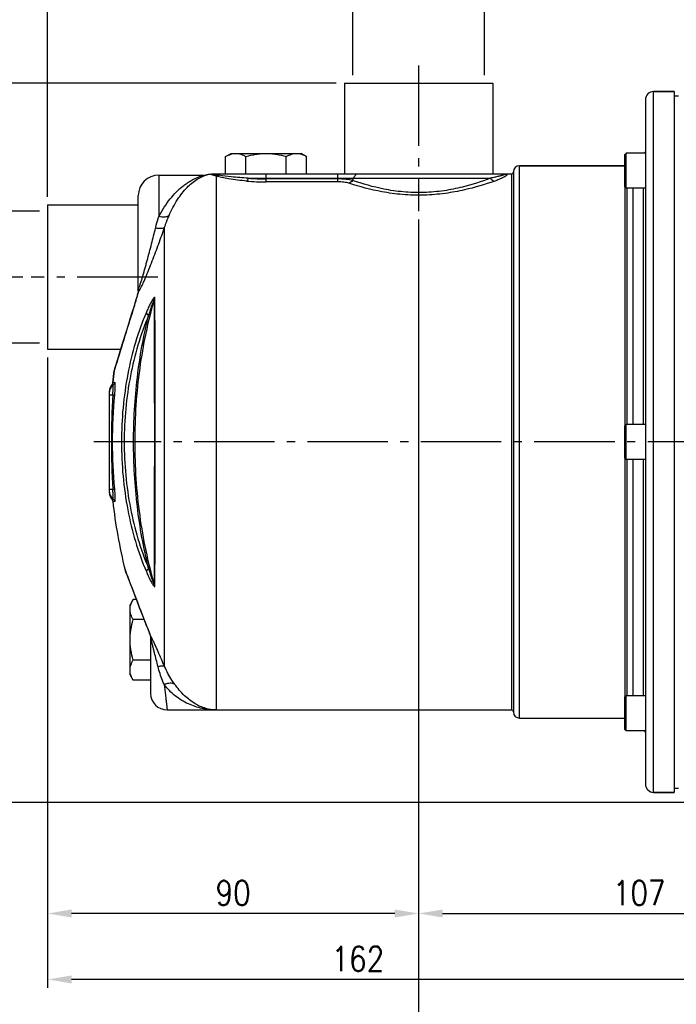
# Model space of a CAD drawing. Extents: x 1321 to 2162, y 2912 to 3506.
# Tile 3 of 11: x 1484 to 1643, y 3112 to 3351. Entities that reach past the tile are written whole.
import ezdxf

# ---------------------------------------------------------------- set-up
doc = ezdxf.new("R2010")
doc.units = 0
doc.header["$LTSCALE"] = 2
doc.linetypes.add('GEN7', pattern=[13.75, 9.75, -1.5, 1, -1.5])
doc.layers.get('DEFPOINTS').update_dxf_attribs({"linetype": 'CONTINUOUS'})
for name, color, linetype in [('ASSI', 7, 'GEN7'), ('DIM', 7, 'CONTINUOUS'), ('GEOM', 7, 'CONTINUOUS')]:
    doc.layers.add(name, color=color, linetype=linetype)
doc.styles.get("Standard").update_dxf_attribs({"font": 'simplex.shx', "width": 0.83})
doc.dimstyles.new('GEN-ISO$0', dxfattribs={"dimscale": 2, "dimtxt": 3, "dimasz": 2.9, "dimexe": 1, "dimexo": 1, "dimgap": 1, "dimtad": 1, "dimdsep": 46, "dimtxsty": 'Standard', "dimcen": 0, "dimdle": 4.496, "dimclrd": 7, "dimclre": 7, "dimclrt": 2, "dimadec": 0, "dimazin": 0, "dimtp": 0.1, "dimtm": 0.1, "dimtfac": 0.6, "dimtdec": 3, "dimtmove": 0, "dimatfit": 1, "dimfxl": 1, "dimtzin": 0, "dimarcsym": 0})

# ---------------------------------------------------------------- blocks, each defined once
blk = doc.blocks.new('*D0')
at = {"layer": 'DEFPOINTS', "color": 0}
for p in [(1842.77, 3378), (1490.27, 3305.89), (1842.77, 3298.9)]:
    blk.add_point(p, dxfattribs=at)
at = {"layer": 'DIM', "color": 7, "lineweight": -2}
for p, q in [((1490.27, 3307.89), (1490.27, 3380)), ((1842.77, 3300.9), (1842.77, 3380)), ((1496.07, 3378), (1836.97, 3378))]:
    blk.add_line(p, q, dxfattribs=at)
at = {"layer": 'DIM', "color": 7}
for points in [[(1496.07, 3378.97), (1496.07, 3377.03), (1490.27, 3378)], [(1836.97, 3378.97), (1836.97, 3377.03), (1842.77, 3378)]]:
    blk.add_solid(points, dxfattribs=at)
at = {"layer": 'DIM', "color": 2, "insert": (1666.52, 3383), "char_height": 6, "attachment_point": 5}
blk.add_mtext('352.5', dxfattribs=at)
blk = doc.blocks.new('*D2')
at = {"layer": 'DEFPOINTS', "color": 0}
for p in [(1490.27, 3304.39), (1459.97, 3272.39), (1490.27, 3272.39)]:
    blk.add_point(p, dxfattribs=at)
at = {"layer": 'DIM', "color": 7, "lineweight": -2}
for p, q in [((1488.27, 3304.39), (1457.97, 3304.39)), ((1459.97, 3298.59), (1459.97, 3278.19)), ((1488.27, 3272.39), (1457.97, 3272.39)), ((1459.97, 3272.39), (1459.97, 3247.41))]:
    blk.add_line(p, q, dxfattribs=at)
at = {"layer": 'DIM', "color": 7}
for points in [[(1459, 3298.59), (1460.93, 3298.59), (1459.97, 3304.39)], [(1459, 3278.19), (1460.93, 3278.19), (1459.97, 3272.39)]]:
    blk.add_solid(points, dxfattribs=at)
at = {"layer": 'DIM', "color": 2, "insert": (1454.4, 3257), "char_height": 6, "attachment_point": 5, "rotation": 90}
blk.add_mtext('G 1"', dxfattribs=at)
blk = doc.blocks.new('*D3')
at = {"layer": 'DEFPOINTS', "color": 0}
for p in [(1443.97, 3335.39), (1562.27, 3335.39), (1486.26, 3288.39)]:
    blk.add_point(p, dxfattribs=at)
at = {"layer": 'DIM', "color": 7, "lineweight": -2}
for p, q in [((1560.27, 3335.39), (1441.97, 3335.39)), ((1443.97, 3294.19), (1443.97, 3329.59)), ((1484.26, 3288.39), (1441.97, 3288.39))]:
    blk.add_line(p, q, dxfattribs=at)
at = {"layer": 'DIM', "color": 7}
for points in [[(1443, 3329.59), (1444.93, 3329.59), (1443.97, 3335.39)], [(1443, 3294.19), (1444.93, 3294.19), (1443.97, 3288.39)]]:
    blk.add_solid(points, dxfattribs=at)
at = {"layer": 'DIM', "color": 2, "insert": (1438.97, 3311.89), "char_height": 6, "attachment_point": 5, "rotation": 90}
blk.add_mtext('47', dxfattribs=at)
blk = doc.blocks.new('*D4')
at = {"layer": 'DEFPOINTS', "color": 0}
for p in [(1486.26, 3288.39), (1443.97, 3160.89), (1652.27, 3160.89)]:
    blk.add_point(p, dxfattribs=at)
at = {"layer": 'DIM', "color": 7, "lineweight": -2}
for p, q in [((1484.26, 3288.39), (1441.97, 3288.39)), ((1443.97, 3282.59), (1443.97, 3166.69)), ((1650.27, 3160.89), (1441.97, 3160.89))]:
    blk.add_line(p, q, dxfattribs=at)
at = {"layer": 'DIM', "color": 7}
for points in [[(1443, 3282.59), (1444.93, 3282.59), (1443.97, 3288.39)], [(1443, 3166.69), (1444.93, 3166.69), (1443.97, 3160.89)]]:
    blk.add_solid(points, dxfattribs=at)
at = {"layer": 'DIM', "color": 2, "insert": (1438.97, 3224.64), "char_height": 6, "attachment_point": 5, "rotation": 90}
blk.add_mtext('127.5', dxfattribs=at)
blk = doc.blocks.new('*D5')
at = {"layer": 'DEFPOINTS', "color": 0}
for p in [(1427.97, 3335.39), (1562.27, 3335.39), (1652.27, 3160.89)]:
    blk.add_point(p, dxfattribs=at)
at = {"layer": 'DIM', "color": 7, "lineweight": -2}
for p, q in [((1560.27, 3335.39), (1425.97, 3335.39)), ((1427.97, 3166.69), (1427.97, 3329.59)), ((1650.27, 3160.89), (1425.97, 3160.89))]:
    blk.add_line(p, q, dxfattribs=at)
at = {"layer": 'DIM', "color": 7}
for points in [[(1427, 3329.59), (1428.93, 3329.59), (1427.97, 3335.39)], [(1427, 3166.69), (1428.93, 3166.69), (1427.97, 3160.89)]]:
    blk.add_solid(points, dxfattribs=at)
at = {"layer": 'DIM', "color": 2, "insert": (1422.97, 3248.14), "char_height": 6, "attachment_point": 5, "rotation": 90}
blk.add_mtext('174.5', dxfattribs=at)
blk = doc.blocks.new('*D18')
at = {"layer": 'DEFPOINTS', "color": 0}
for p in [(1596.27, 3362), (1564.27, 3335.39), (1596.27, 3335.39)]:
    blk.add_point(p, dxfattribs=at)
at = {"layer": 'DIM', "color": 7, "lineweight": -2}
for p, q in [((1564.27, 3337.39), (1564.27, 3364)), ((1596.27, 3337.39), (1596.27, 3364)), ((1570.07, 3362), (1590.47, 3362))]:
    blk.add_line(p, q, dxfattribs=at)
at = {"layer": 'DIM', "color": 7}
for points in [[(1570.07, 3362.97), (1570.07, 3361.03), (1564.27, 3362)], [(1590.47, 3362.97), (1590.47, 3361.03), (1596.27, 3362)]]:
    blk.add_solid(points, dxfattribs=at)
at = {"layer": 'DIM', "color": 2, "insert": (1580.27, 3367.57), "char_height": 6, "attachment_point": 5}
blk.add_mtext('G{\\H0.6667x; }1"', dxfattribs=at)
blk = doc.blocks.new('*D19')
at = {"layer": 'DEFPOINTS', "color": 0}
for p in [(1580.27, 3304.39), (1490.27, 3270.89), (1490.27, 3134)]:
    blk.add_point(p, dxfattribs=at)
at = {"layer": 'DIM', "color": 7, "lineweight": -2}
for p, q in [((1580.27, 3302.39), (1580.27, 3132)), ((1490.27, 3268.89), (1490.27, 3132)), ((1574.47, 3134), (1496.07, 3134))]:
    blk.add_line(p, q, dxfattribs=at)
at = {"layer": 'DIM', "color": 7}
for points in [[(1496.07, 3134.97), (1496.07, 3133.03), (1490.27, 3134)], [(1574.47, 3134.97), (1574.47, 3133.03), (1580.27, 3134)]]:
    blk.add_solid(points, dxfattribs=at)
at = {"layer": 'DIM', "color": 2, "insert": (1535.27, 3139), "char_height": 6, "attachment_point": 5}
blk.add_mtext('90', dxfattribs=at)
blk = doc.blocks.new('*D20')
at = {"layer": 'DEFPOINTS', "color": 0}
for p in [(1580.27, 3304.39), (1687.27, 3150.94), (1687.27, 3134)]:
    blk.add_point(p, dxfattribs=at)
at = {"layer": 'DIM', "color": 7, "lineweight": -2}
for p, q in [((1580.27, 3302.39), (1580.27, 3132)), ((1687.27, 3148.94), (1687.27, 3132)), ((1586.07, 3134), (1681.47, 3134))]:
    blk.add_line(p, q, dxfattribs=at)
at = {"layer": 'DIM', "color": 7}
for points in [[(1586.07, 3134.97), (1586.07, 3133.03), (1580.27, 3134)], [(1681.47, 3134.97), (1681.47, 3133.03), (1687.27, 3134)]]:
    blk.add_solid(points, dxfattribs=at)
at = {"layer": 'DIM', "color": 2, "insert": (1633.77, 3139), "char_height": 6, "attachment_point": 5}
blk.add_mtext('107', dxfattribs=at)
blk = doc.blocks.new('*D23')
at = {"layer": 'DEFPOINTS', "color": 0}
for p in [(1490.27, 3270.89), (1652.27, 3160.89), (1490.27, 3118)]:
    blk.add_point(p, dxfattribs=at)
at = {"layer": 'DIM', "color": 7, "lineweight": -2}
for p, q in [((1490.27, 3268.89), (1490.27, 3116)), ((1652.27, 3158.89), (1652.27, 3116)), ((1646.47, 3118), (1496.07, 3118))]:
    blk.add_line(p, q, dxfattribs=at)
at = {"layer": 'DIM', "color": 7}
for points in [[(1496.07, 3118.97), (1496.07, 3117.03), (1490.27, 3118)], [(1646.47, 3118.97), (1646.47, 3117.03), (1652.27, 3118)]]:
    blk.add_solid(points, dxfattribs=at)
at = {"layer": 'DIM', "color": 2, "insert": (1565.52, 3123), "char_height": 6, "attachment_point": 5}
blk.add_mtext('162', dxfattribs=at)
blk = doc.blocks.new('*D24')
at = {"layer": 'DEFPOINTS', "color": 0}
for p in [(1580.27, 3304.39), (1778.27, 3155.16), (1580.27, 3102)]:
    blk.add_point(p, dxfattribs=at)
at = {"layer": 'DIM', "color": 7, "lineweight": -2}
for p, q in [((1580.27, 3302.39), (1580.27, 3100)), ((1778.27, 3153.16), (1778.27, 3100)), ((1772.47, 3102), (1586.07, 3102))]:
    blk.add_line(p, q, dxfattribs=at)
at = {"layer": 'DIM', "color": 7}
for points in [[(1586.07, 3102.97), (1586.07, 3101.03), (1580.27, 3102)], [(1772.47, 3102.97), (1772.47, 3101.03), (1778.27, 3102)]]:
    blk.add_solid(points, dxfattribs=at)
at = {"layer": 'DIM', "color": 2, "insert": (1679.27, 3107), "char_height": 6, "attachment_point": 5}
blk.add_mtext('198', dxfattribs=at)

msp = doc.modelspace()

# ---------------------------------------------------------------- linework, layer by layer
at = {"layer": 'ASSI'}
for p, q in [((1580.269, 3339.723), (1580.269, 3304.387)), ((1516.975, 3288.389), (1486.262, 3288.389)), ((1847.823, 3248.389), (1501.448, 3248.389))]:
    msp.add_line(p, q, dxfattribs=at)
at = {"layer": 'ASSI', "color": 7, "linetype": 'Continuous'}
for p, q in [((1637.269, 3333.389), (1642.269, 3333.389)), ((1642.269, 3333.389), (1642.269, 3163.389)), ((1642.269, 3332.389), (1643.269, 3332.389)), ((1533.454, 3317.63), (1534.769, 3318.389)), ((1534.769, 3318.389), (1551.769, 3318.389)), ((1553.084, 3317.63), (1551.769, 3318.389)), ((1635.269, 3318.457), (1630.569, 3318.457)), ((1533.454, 3313.389), (1533.454, 3317.63)), ((1538.361, 3313.389), (1538.361, 3317.63)), ((1548.176, 3313.389), (1548.176, 3317.63)), ((1553.084, 3313.389), (1553.084, 3317.63)), ((1604.769, 3315.389), (1630.269, 3315.389)), ((1517.269, 3313.139), (1528.291, 3313.139)), ((1635.269, 3309.957), (1630.569, 3309.957)), ((1506.072, 3262.762), (1506.441, 3265.739)), ((1635.269, 3252.639), (1630.569, 3252.639)), ((1635.269, 3244.139), (1630.569, 3244.139)), ((1511.028, 3210.204), (1510.269, 3208.889)), ((1510.269, 3191.889), (1510.269, 3208.889)), ((1511.765, 3210.204), (1511.028, 3210.204)), ((1513.669, 3205.296), (1511.028, 3205.296)), ((1515.269, 3195.481), (1511.028, 3195.481)), ((1511.028, 3190.574), (1510.269, 3191.889)), ((1515.269, 3190.574), (1511.028, 3190.574)), ((1635.269, 3186.821), (1630.569, 3186.821)), ((1519.269, 3183.389), (1602.769, 3183.389)), ((1604.769, 3181.389), (1630.269, 3181.389)), ((1635.269, 3178.321), (1630.569, 3178.321)), ((1637.269, 3163.389), (1642.269, 3163.389)), ((1642.269, 3164.389), (1643.269, 3164.389))]:
    msp.add_line(p, q, dxfattribs=at)
msp.add_arc((1634.269, 3248.389), 129, 186.39701, 193.90296, dxfattribs=at)
for points, start_tangent, end_tangent in [([(1533.454, 3317.63), (1534.056, 3317.944), (1534.667, 3318.184), (1535.285, 3318.337), (1535.907, 3318.389)], (0.8660254, 0.5), (1, 0)), ([(1535.907, 3318.389), (1536.53, 3318.337), (1537.148, 3318.184), (1537.759, 3317.944), (1538.361, 3317.63)], (1, 0), (0.8660254, -0.5)), ([(1538.361, 3317.63), (1540.788, 3318.184), (1542.024, 3318.337), (1543.269, 3318.389)], (0.9607689, 0.2773501), (1, 0)), ([(1543.269, 3318.389), (1544.513, 3318.337), (1545.749, 3318.184), (1548.176, 3317.63)], (1, 0), (0.9607689, -0.2773501)), ([(1548.176, 3317.63), (1548.779, 3317.944), (1549.39, 3318.184), (1550.008, 3318.337), (1550.63, 3318.389)], (0.8660254, 0.5), (1, 0)), ([(1550.63, 3318.389), (1551.252, 3318.337), (1551.87, 3318.184), (1552.481, 3317.944), (1553.084, 3317.63)], (1, 0), (0.8660254, -0.5)), ([(1510.269, 3207.75), (1510.321, 3208.372), (1510.473, 3208.99), (1510.714, 3209.601), (1511.028, 3210.204)], (0, 1), (0.5, 0.8660254)), ([(1511.028, 3205.296), (1510.714, 3205.899), (1510.473, 3206.51), (1510.321, 3207.128), (1510.269, 3207.75)], (-0.5, 0.8660254), (0, 1)), ([(1510.269, 3200.389), (1510.321, 3201.633), (1510.473, 3202.869), (1511.028, 3205.296)], (0, 1), (0.2773501, 0.9607689)), ([(1511.028, 3195.481), (1510.473, 3197.909), (1510.321, 3199.145), (1510.269, 3200.389)], (-0.2773501, 0.9607689), (0, 1)), ([(1510.269, 3193.028), (1510.321, 3193.65), (1510.473, 3194.268), (1510.714, 3194.879), (1511.028, 3195.481)], (0, 1), (0.5, 0.8660254)), ([(1511.028, 3190.574), (1510.714, 3191.177), (1510.473, 3191.788), (1510.321, 3192.406), (1510.269, 3193.028)], (-0.5, 0.8660254), (0, 1))]:
    msp.add_spline(points, degree=3, dxfattribs=dict(at, start_tangent=start_tangent, end_tangent=end_tangent))
at = {"layer": 'GEOM', "color": 7, "linetype": 'Continuous'}
for p, q in [((1562.269, 3335.389), (1562.269, 3313.389)), ((1562.269, 3335.389), (1598.269, 3335.389)), ((1598.269, 3335.389), (1598.269, 3313.389)), ((1642.269, 3333.389), (1637.269, 3333.389)), ((1635.269, 3331.389), (1635.269, 3165.389)), ((1630.269, 3318.157), (1630.569, 3318.457)), ((1630.269, 3310.258), (1630.269, 3318.156)), ((1630.569, 3309.957), (1630.569, 3318.457)), ((1630.269, 3315.389), (1604.769, 3315.389)), ((1602.769, 3313.389), (1530.423, 3313.389)), ((1603.269, 3313.889), (1603.269, 3182.889)), ((1630.269, 3310.257), (1630.569, 3309.957)), ((1630.769, 3309.957), (1630.769, 3252.639)), ((1490.269, 3305.889), (1490.269, 3270.889)), ((1490.269, 3305.889), (1512.269, 3305.889)), ((1512.269, 3285), (1512.269, 3308.138)), ((1512.126, 3284.347), (1512.079, 3284.174)), ((1512.256, 3284.902), (1512.222, 3284.73)), ((1512.277, 3285.065), (1512.256, 3284.902)), ((1512.292, 3285.324), (1512.292, 3285.321)), ((1511.702, 3282.875), (1511.457, 3282.036)), ((1511.914, 3283.594), (1511.702, 3282.875)), ((1511.973, 3283.795), (1511.914, 3283.594)), ((1512.028, 3283.989), (1511.973, 3283.795)), ((1512.079, 3284.174), (1512.028, 3283.989)), ((1511.328, 3281.61), (1510.647, 3279.451)), ((1508.534, 3272.678), (1507.976, 3270.87)), ((1509.17, 3274.729), (1508.534, 3272.678)), ((1490.269, 3270.889), (1507.982, 3270.889)), ((1507.982, 3270.889), (1507.298, 3268.658)), ((1507.3, 3268.666), (1506.526, 3266.13)), ((1505.269, 3235.963), (1505.269, 3260.815)), ((1630.269, 3252.339), (1630.569, 3252.639)), ((1630.269, 3244.439), (1630.269, 3252.339)), ((1630.569, 3244.139), (1630.569, 3252.639)), ((1630.269, 3244.439), (1630.569, 3244.139)), ((1630.769, 3244.139), (1630.769, 3186.821)), ((1509.048, 3217.393), (1509.135, 3217.113)), ((1509.135, 3217.113), (1509.73, 3215.535)), ((1509.73, 3215.537), (1510.6, 3213.244)), ((1510.597, 3213.252), (1511.168, 3211.759)), ((1511.163, 3211.772), (1511.807, 3210.095)), ((1511.807, 3210.095), (1512.521, 3208.246)), ((1515.269, 3200.936), (1515.269, 3187.389)), ((1630.269, 3186.521), (1630.569, 3186.821)), ((1630.269, 3178.621), (1630.269, 3186.521)), ((1630.569, 3178.321), (1630.569, 3186.821)), ((1630.269, 3178.621), (1630.569, 3178.321)), ((1642.269, 3163.389), (1637.269, 3163.389))]:
    msp.add_line(p, q, dxfattribs=at)
at = {"layer": 'GEOM', "color": 9, "linetype": 'Continuous'}
for p, q in [((1637.269, 3163.389), (1637.269, 3333.389)), ((1604.769, 3181.389), (1604.769, 3315.389)), ((1517.269, 3313.139), (1517.269, 3303.109)), ((1543.269, 3311.481), (1543.269, 3313.389)), ((1560.673, 3311.481), (1560.673, 3313.389)), ((1602.769, 3313.389), (1602.769, 3183.389)), ((1531.196, 3312.87), (1531.196, 3183.389)), ((1538.926, 3312.389), (1597.715, 3312.389)), ((1560.673, 3312.187), (1543.269, 3312.187)), ((1560.673, 3311.481), (1543.269, 3311.481)), ((1564.253, 3311.856), (1564.468, 3312.389)), ((1630.269, 3310.258), (1630.269, 3252.339)), ((1632.269, 3252.639), (1632.269, 3309.957)), ((1634.769, 3309.957), (1634.769, 3252.639)), ((1518.648, 3193.945), (1518.648, 3300.462)), ((1512.285, 3285.175), (1512.288, 3285.307)), ((1512.288, 3285.307), (1512.292, 3285.531)), ((1512.292, 3285.531), (1512.297, 3285.754)), ((1511.395, 3281.724), (1511.523, 3282.168)), ((1511.329, 3281.497), (1511.395, 3281.724)), ((1506.443, 3265.747), (1506.441, 3265.739)), ((1506.476, 3265.854), (1506.443, 3265.747)), ((1506.745, 3266.739), (1506.476, 3265.854)), ((1506.072, 3262.762), (1506.509, 3262.879)), ((1630.269, 3244.439), (1630.269, 3186.521)), ((1632.269, 3186.821), (1632.269, 3244.139)), ((1634.769, 3244.139), (1634.769, 3186.821)), ((1506.509, 3233.899), (1506.072, 3234.016)), ((1509.057, 3217.368), (1509.048, 3217.393)), ((1509.362, 3216.558), (1509.057, 3217.368)), ((1515.095, 3201.73), (1514.997, 3201.976)), ((1515.282, 3201.257), (1515.095, 3201.73))]:
    msp.add_line(p, q, dxfattribs=at)
at = {"layer": 'GEOM', "color": 7, "linetype": 'Continuous'}
for points in [[(1512.186, 3284.581), (1512.167, 3284.506), (1512.147, 3284.428), (1512.126, 3284.347)], [(1512.222, 3284.731), (1512.219, 3284.72), (1512.203, 3284.652), (1512.186, 3284.581)], [(1512.292, 3285.324), (1512.289, 3285.229), (1512.277, 3285.065)], [(1511.457, 3282.035), (1511.378, 3281.771), (1511.328, 3281.61)], [(1510.647, 3279.451), (1510.255, 3278.202), (1509.877, 3276.996), (1509.17, 3274.729)], [(1505.809, 3262.188), (1505.71, 3262.074), (1505.596, 3261.918), (1505.498, 3261.751), (1505.417, 3261.576), (1505.352, 3261.393), (1505.306, 3261.206), (1505.278, 3261.014), (1505.269, 3260.821)], [(1505.269, 3235.957), (1505.278, 3235.764), (1505.306, 3235.572), (1505.352, 3235.385), (1505.417, 3235.202), (1505.498, 3235.027), (1505.596, 3234.86), (1505.71, 3234.704), (1505.809, 3234.59)], [(1512.521, 3208.246), (1512.902, 3207.265), (1513.296, 3206.251), (1513.703, 3205.209), (1514.122, 3204.142), (1514.55, 3203.053), (1515.165, 3201.499)], [(1515.165, 3201.499), (1515.179, 3201.463), (1515.205, 3201.384), (1515.228, 3201.294), (1515.248, 3201.193), (1515.262, 3201.081)], [(1515.262, 3201.081), (1515.268, 3200.963), (1515.269, 3200.936)]]:
    msp.add_lwpolyline(points, dxfattribs=at)
for centre, radius, start, end in [((1637.269, 3331.389), 2, 90, 180), ((1634.769, 3318.889), 0.5, 300.1887, 0), ((1604.769, 3313.889), 1.5, 90, 180), ((1517.269, 3308.139), 5, 90, 180), ((1528.291, 3316.139), 3, 270.00696, 279.84523), ((1531.196, 3299.389), 14, 95.43035, 99.83823), ((1529.729, 3314.819), 1.5, 275.43079, 281.44288), ((1530.423, 3311.389), 2, 90, 101.44244), ((1602.769, 3313.889), 0.5, 270, 0), ((1634.269, 3248.389), 129, 172.2704, 173.60299), ((1508.918, 3265.403), 2.5, 163.08647, 172.27043), ((1505.078, 3262.873), 1, 315.57956, 353.60299), ((1505.078, 3233.905), 1, 6.39701, 44.42044), ((1519.269, 3187.389), 4, 180, 270), ((1602.769, 3182.889), 0.5, 0, 90), ((1604.769, 3182.889), 1.5, 180, 270), ((1634.769, 3177.889), 0.5, 0, 59.80528), ((1637.269, 3165.389), 2, 180, 270)]:
    msp.add_arc(centre, radius, start, end, dxfattribs=at)
at = {"layer": 'GEOM', "color": 9, "linetype": 'Continuous'}
for centre, radius, start, end in [((1524.199, 3261.917), 51.738, 81.49789, 82.33882), ((1543.277, 3368.503), 57.021, 265.2337, 269.99187), ((1543.277, 3359.203), 47.016, 264.69039, 269.99046), ((1488.712, 3290.594), 24.26, 344.52071, 345.32162), ((1510.031, 3285.307), 2.295, 348.32317, 349.7757), ((1510.029, 3285.307), 2.297, 349.77754, 353.861), ((1509.96, 3286.862), 3.101, 325.70438, 326.59227), ((1516.929, 3280.451), 5.696, 163.85291, 166.87811), ((1694.312, 3229.235), 190.299, 163.71762, 163.85003), ((1594.233, 3258.446), 86.044, 163.55799, 163.70429), ((1483.114, 3292.125), 30.063, 344.41875, 344.55672), ((1518.723, 3282.846), 2.59, 166.11657, 173.76068), ((-6832.288, 3246.732), 8348.536, 0.0074783, 0.2494255), ((-6964.464, 3246.719), 8480.846, 0.0074181, 0.2481149), ((2893.609, 2844.063), 1449.843, 162.439589, 163.050271), ((1517.12, 3280.406), 5.893, 166.87637, 169.33741), ((1505.517, 3262.988), 0.998, 305.87567, 353.7158), ((1507.266, 3260.556), 1.998, 125.64718, 179.99771), ((1693.554, 3248.389), 187.819, 176.50018, 183.49982), ((1630.668, 3248.389), 124.706, 174.74968, 185.25032), ((-10436.602, 3258.451), 11952.854, 359.7855007, 359.9490483), ((-10613.997, 3258.522), 12130.383, 359.7865579, 359.9494383), ((1507.266, 3236.222), 1.998, 180.00275, 234.35225), ((1505.517, 3233.79), 0.998, 6.2842, 54.12431), ((2415.206, 3558.208), 968.13, 200.664589, 201.589805), ((1518.723, 3213.932), 2.59, 186.23981, 193.88502), ((1513.769, 3200.236), 1.826, 33.08467, 34.03252), ((1513.715, 3200.786), 1.639, 356.52707, 1.64259), ((1513.681, 3200.788), 1.673, 354.01223, 356.53637)]:
    msp.add_arc(centre, radius, start, end, dxfattribs=at)
for points, start_tangent, end_tangent in [([(1517.269, 3303.109), (1518.576, 3305.363), (1520.005, 3307.342), (1521.521, 3309.038), (1523.094, 3310.449), (1523.891, 3311.047), (1524.688, 3311.573), (1525.477, 3312.026), (1526.245, 3312.406), (1526.972, 3312.712), (1527.308, 3312.837), (1527.617, 3312.941), (1527.887, 3313.025), (1528.101, 3313.087), (1528.181, 3313.11), (1528.241, 3313.126), (1528.278, 3313.136), (1528.291, 3313.139)], (0.4590783, 0.8883958), (0.9988214, 0.0485369)), ([(1519.726, 3303.293), (1521.788, 3307.18), (1524.116, 3310.13), (1526.526, 3312.113), (1528.543, 3313.097)], (0.3956874, 0.9183853), (0.944331, 0.328997)), ([(1528.543, 3313.097), (1528.653, 3313.134), (1528.734, 3313.161), (1528.786, 3313.178), (1528.804, 3313.183)], (0.944331, 0.328997), (0.9923141, 0.1237443)), ([(1530.16, 3313.185), (1530.068, 3313.216), (1529.995, 3313.244), (1529.941, 3313.268), (1529.904, 3313.288), (1529.883, 3313.304), (1529.873, 3313.316), (1529.871, 3313.324), (1529.871, 3313.326)], (-0.9499355, 0.3124459), (-0.9956392, -0.0932874)), ([(1531.096, 3313.193), (1530.604, 3313.258), (1530.267, 3313.305), (1530.027, 3313.349)], (-0.9909537, 0.134204), (-0.9588666, 0.283857)), ([(1531.196, 3312.87), (1530.583, 3313.055), (1530.16, 3313.185)], (-0.955681, 0.2944043), (-0.9499355, 0.3124459)), ([(1531.848, 3313.086), (1531.694, 3313), (1531.196, 3312.87)], (-0.8414101, -0.5403971), (-0.9984454, -0.0557392)), ([(1538.926, 3312.389), (1534.818, 3312.711), (1531.848, 3313.086)], (-0.9986169, 0.0525764), (-0.9889784, 0.1480602)), ([(1565.68, 3313.389), (1565.318, 3313.321), (1564.98, 3313.121), (1564.69, 3312.803), (1564.468, 3312.389)], (-1, 0), (-0.3746343, -0.9271727)), ([(1601.114, 3313.389), (1601.472, 3313.361), (1601.584, 3313.325), (1601.65, 3313.275), (1601.67, 3313.211), (1601.643, 3313.131), (1601.568, 3313.038), (1601.444, 3312.931), (1601.272, 3312.81), (1601.051, 3312.678), (1600.781, 3312.533), (1600.462, 3312.378), (1599.683, 3312.042), (1598.718, 3311.678)], (1, -0.0000033), (-0.9427227, -0.3335773)), ([(1538.539, 3311.678), (1534.186, 3312.225), (1532.481, 3312.555), (1531.196, 3312.87)], (-0.9965595, 0.082881), (-0.9634245, 0.2679799)), ([(1538.926, 3312.389), (1538.75, 3311.931), (1538.539, 3311.678)], (-0.2641731, -0.9644753), (-0.8535554, -0.5210021)), ([(1564.253, 3311.856), (1563.519, 3311.998), (1562.65, 3312.102), (1560.673, 3312.187)], (-0.971736, 0.2360702), (-1, -0.0000153)), ([(1563.343, 3311.158), (1562.804, 3311.297), (1562.157, 3311.399), (1560.673, 3311.481)], (-0.9498537, 0.3126947), (-1, -0.0000063)), ([(1564.253, 3311.856), (1563.845, 3311.394), (1563.343, 3311.158)], (-0.5180814, -0.8553313), (-0.98051, -0.196469)), ([(1598.718, 3311.678), (1591.419, 3309.546), (1586.727, 3308.695), (1581.581, 3308.276), (1576.333, 3308.421), (1571.381, 3309.082), (1563.343, 3311.158)], (-0.9427259, -0.3335684), (-0.9498508, 0.3127033)), ([(1597.715, 3312.389), (1590.885, 3310.217), (1586.443, 3309.343), (1581.533, 3308.909), (1576.516, 3309.057), (1571.806, 3309.738), (1564.253, 3311.856)], (-0.9327815, -0.3604423), (-0.9412753, 0.3376401)), ([(1597.715, 3312.389), (1598.159, 3311.908), (1598.718, 3311.678)], (0.5229672, -0.8523528), (0.9898659, -0.1420056)), ([(1516.45, 3300.251), (1516.643, 3300.995), (1517.269, 3303.109)], (0.2409774, 0.9705307), (0.3073523, 0.9515958)), ([(1519.726, 3303.293), (1518.694, 3302.93), (1518.007, 3302.951), (1517.269, 3303.109)], (-0.765275, -0.6437035), (-0.9583869, 0.2854726)), ([(1518.648, 3300.462), (1518.903, 3301.206), (1519.726, 3303.293)], (0.3133656, 0.9496326), (0.3957127, 0.9183743)), ([(1512.297, 3285.754), (1512.493, 3285.982), (1512.556, 3286.132), (1512.621, 3286.3), (1512.755, 3286.677), (1512.891, 3287.089), (1513.029, 3287.525), (1513.307, 3288.446), (1513.587, 3289.408), (1513.866, 3290.395), (1514.144, 3291.397), (1514.42, 3292.407), (1514.961, 3294.431), (1515.482, 3296.429), (1515.98, 3298.377), (1516.45, 3300.251)], (0.4575057, -0.8892067), (0.2409565, 0.9705359)), ([(1512.549, 3285.154), (1512.89, 3285.748), (1513.264, 3286.504), (1513.655, 3287.361), (1514.054, 3288.286), (1514.862, 3290.257), (1515.667, 3292.315), (1516.456, 3294.401), (1517.221, 3296.474), (1518.648, 3300.462)], (0.5507709, 0.8346565), (0.3318064, 0.9433475)), ([(1518.648, 3300.462), (1518.303, 3300.258), (1517.797, 3300.151), (1517.164, 3300.149), (1516.45, 3300.251)], (-0.7175111, -0.6965471), (-0.9793919, 0.2019692)), ([(1512.279, 3284.842), (1512.256, 3284.745), (1512.18, 3284.447)], (-0.2268398, -0.9739321), (-0.2528215, -0.9675129)), ([(1512.279, 3284.842), (1512.222, 3284.731)], (-0.6351453, -0.7723927), (-0.2268615, -0.973927)), ([(1512.279, 3284.842), (1512.317, 3284.87), (1512.451, 3285.015)], (0.862932, 0.5053201), (0.6082661, 0.7937332)), ([(1512.297, 3285.754), (1512.292, 3285.324)], (-0.0019472, -0.9999981), (-0.0249873, -0.9996878)), ([(1512.297, 3285.754), (1512.307, 3285.665), (1512.326, 3285.387)], (0.1070172, -0.9942572), (0.0245752, -0.999698)), ([(1512.326, 3285.387), (1512.327, 3285.307), (1512.313, 3285.062)], (0.0245752, -0.999698), (-0.1069538, -0.994264)), ([(1512.451, 3285.015), (1512.522, 3285.114)], (0.6082661, 0.7937332), (0.5636388, 0.8260214)), ([(1516.168, 3283.075), (1512.608, 3266.262), (1511.398, 3248.389), (1512.608, 3230.516), (1516.168, 3213.703)], (-0.281403, -0.9595897), (0.281403, -0.9595897)), ([(1511.708, 3282.801), (1511.901, 3283.451)], (0.2831195, 0.9590846), (0.2847488, 0.9586022)), ([(1511.882, 3283.485), (1511.882, 3283.479), (1511.9, 3283.452)], (-0.2823005, -0.959326), (0.6791555, -0.7339944)), ([(1512.073, 3284.049), (1511.901, 3283.451)], (-0.2686413, -0.9632403), (-0.2849884, -0.958531)), ([(1516.208, 3283.467), (1516.151, 3283.44), (1516.088, 3283.386), (1515.959, 3283.234), (1515.828, 3283.048), (1515.697, 3282.843), (1515.439, 3282.396), (1515.185, 3281.918), (1514.937, 3281.419), (1514.693, 3280.905), (1514.222, 3279.841)], (-0.9813883, -0.1920337), (-0.3920591, -0.91994)), ([(1516.148, 3283.127), (1516.051, 3282.91), (1515.956, 3282.671), (1515.773, 3282.174), (1515.595, 3281.664), (1515.42, 3281.146), (1515.082, 3280.095), (1514.756, 3279.027)], (-0.4812744, -0.87657), (-0.2844374, -0.9586946)), ([(1516.302, 3283.445), (1516.148, 3283.127)], (-0.5149515, -0.8572193), (-0.3688109, -0.9295044)), ([(1516.148, 3283.127), (1516.168, 3283.075)], (0.4478406, -0.8941134), (0.2521514, -0.9676878)), ([(1516.168, 3283.075), (1516.196, 3283.172), (1516.302, 3283.445)], (0.2559743, 0.9666836), (0.4398335, 0.8980793)), ([(1516.302, 3283.445), (1516.208, 3283.467)], (-0.711379, 0.7028086), (-0.9815788, -0.1910576)), ([(1514.222, 3279.841), (1509.732, 3264.886), (1508.186, 3248.389), (1509.732, 3231.892), (1514.222, 3216.937)], (-0.3920602, -0.9199396), (0.3920601, -0.9199396)), ([(1511.328, 3281.61), (1511.323, 3281.527), (1511.329, 3281.497)], (-0.3016817, -0.9534087), (0.2701363, -0.9628221)), ([(1514.756, 3279.027), (1514.399, 3279.443), (1514.222, 3279.841)], (-0.7275228, 0.6860835), (-0.2096426, 0.9777781)), ([(1514.756, 3279.027), (1510.371, 3264.462), (1508.861, 3248.389), (1510.371, 3232.316), (1514.756, 3217.751)], (-0.3930699, -0.9195086), (0.3930698, -0.9195086)), ([(1514.756, 3217.751), (1512.039, 3232.72), (1511.12, 3248.389), (1512.039, 3264.058), (1514.756, 3279.027)], (-0.2415355, 0.970392), (0.2415355, 0.970392)), ([(1506.509, 3262.879), (1506.555, 3262.831), (1506.573, 3262.762), (1506.587, 3262.663), (1506.599, 3262.536), (1506.606, 3262.381), (1506.61, 3261.997), (1506.599, 3261.526), (1506.574, 3260.987), (1506.485, 3259.8)], (0.9651357, 0.2617499), (-0.0916415, -0.9957921)), ([(1506.102, 3262.18), (1505.974, 3262.178), (1505.882, 3262.183), (1505.827, 3262.187), (1505.808, 3262.189)], (-0.9990627, -0.043286), (-0.8950658, 0.445934)), ([(1506.086, 3259.854), (1506.145, 3260.749), (1506.163, 3261.154), (1506.17, 3261.51), (1506.167, 3261.8), (1506.155, 3262.013), (1506.132, 3262.141), (1506.102, 3262.18)], (0.0811026, 0.9967058), (-0.9787448, -0.205082)), ([(1505.269, 3259.786), (1505.282, 3259.796), (1505.323, 3259.806), (1505.391, 3259.815), (1505.485, 3259.824), (1505.602, 3259.833), (1505.744, 3259.841), (1506.086, 3259.854)], (0.0006851, 0.9999998), (0.9995304, 0.0306438)), ([(1506.086, 3259.854), (1506.359, 3259.822), (1506.442, 3259.809), (1506.485, 3259.8)], (0.9939933, -0.1094414), (0.9490438, -0.3151441)), ([(1505.269, 3236.992), (1505.282, 3236.982), (1505.323, 3236.972), (1505.391, 3236.963), (1505.485, 3236.954), (1505.603, 3236.945), (1505.744, 3236.937), (1506.086, 3236.923)], (0.001683, -0.9999986), (0.9995089, -0.0313346)), ([(1506.086, 3236.923), (1506.359, 3236.956), (1506.442, 3236.969), (1506.485, 3236.977)], (0.9939933, 0.1094409), (0.9490399, 0.3151559)), ([(1506.102, 3234.598), (1506.132, 3234.637), (1506.155, 3234.765), (1506.167, 3234.978), (1506.17, 3235.268), (1506.163, 3235.624), (1506.145, 3236.029), (1506.086, 3236.923)], (0.9782497, -0.2074306), (-0.0811295, 0.9967036)), ([(1506.485, 3236.977), (1506.574, 3235.791), (1506.599, 3235.252), (1506.61, 3234.781), (1506.606, 3234.396), (1506.599, 3234.242), (1506.587, 3234.114), (1506.573, 3234.016), (1506.555, 3233.946), (1506.509, 3233.899)], (0.0916131, -0.9957947), (-0.9649279, 0.2625151)), ([(1505.808, 3234.589), (1505.827, 3234.59), (1505.882, 3234.595), (1505.974, 3234.6), (1506.102, 3234.598)], (0.9932774, -0.1157582), (0.9990462, -0.0436657)), ([(1514.756, 3217.751), (1514.399, 3217.335), (1514.222, 3216.937)], (-0.7275228, -0.6860835), (-0.2096427, -0.9777781)), ([(1514.756, 3217.751), (1515.082, 3216.683), (1515.42, 3215.632), (1515.595, 3215.114), (1515.773, 3214.604), (1515.956, 3214.107), (1516.051, 3213.868), (1516.148, 3213.65)], (0.2844384, -0.9586943), (0.4807116, -0.8768788)), ([(1514.222, 3216.937), (1514.693, 3215.873), (1514.937, 3215.359), (1515.185, 3214.86), (1515.439, 3214.382), (1515.697, 3213.935), (1515.828, 3213.73), (1515.959, 3213.544), (1516.088, 3213.392), (1516.151, 3213.338), (1516.208, 3213.31)], (0.3920615, -0.919939), (0.9816227, -0.1908318)), ([(1516.168, 3213.703), (1516.148, 3213.65)], (-0.2521532, -0.9676873), (-0.4478413, -0.894113)), ([(1516.148, 3213.65), (1516.302, 3213.333)], (0.3688592, -0.9294853), (0.5149716, -0.8572073)), ([(1516.302, 3213.333), (1516.263, 3213.42), (1516.168, 3213.703)], (-0.439835, 0.8980786), (-0.2559769, 0.9666829)), ([(1516.208, 3213.31), (1516.302, 3213.333)], (0.9816314, -0.1907873), (0.7095134, 0.7046919)), ([(1515.282, 3201.257), (1515.248, 3201.321), (1515.165, 3201.499)], (-0.4801435, 0.8771899), (-0.3689761, 0.9294389)), ([(1515.345, 3200.613), (1515.29, 3200.793), (1515.269, 3200.936)], (-0.3311344, 0.9435836), (-0.0000061, 1)), ([(1515.282, 3201.257), (1515.353, 3200.833)], (0.3012073, -0.9535587), (0.028919, -0.9995818)), ([(1515.527, 3200.833), (1515.466, 3200.947), (1515.299, 3201.232)], (-0.4672087, 0.8841471), (-0.5461394, 0.8376943)), ([(1518.648, 3193.945), (1517.875, 3195.714), (1517.086, 3197.499), (1516.292, 3199.252), (1515.901, 3200.084), (1515.527, 3200.833)], (-0.398783, 0.9170453), (-0.4672087, 0.8841471)), ([(1517.058, 3193.874), (1516.636, 3195.535), (1516.207, 3197.243), (1515.991, 3198.107), (1515.776, 3198.972), (1515.562, 3199.827), (1515.454, 3200.241), (1515.345, 3200.613)], (-0.2480576, 0.9687453), (-0.3311385, 0.9435822)), ([(1518.648, 3193.945), (1518.433, 3194.011), (1518.082, 3194.021), (1517.615, 3193.974), (1517.058, 3193.874)], (-0.838945, 0.5442162), (-0.9784331, -0.2065639)), ([(1518.551, 3189.54), (1518.144, 3190.53), (1517.058, 3193.874)], (-0.3953618, 0.9185255), (-0.2480671, 0.9687429)), ([(1521.071, 3189.647), (1520.425, 3190.601), (1518.648, 3193.945)], (-0.5802511, 0.8144376), (-0.3892543, 0.9211303)), ([(1521.071, 3189.647), (1520.001, 3189.863), (1519.303, 3189.767), (1518.551, 3189.54)], (-0.8537527, 0.5206788), (-0.9357261, -0.3527275)), ([(1518.551, 3189.54), (1518.864, 3186.954), (1518.988, 3185.893), (1519.089, 3185.007), (1519.167, 3184.306), (1519.224, 3183.799), (1519.257, 3183.492), (1519.269, 3183.389)], (0.1238308, -0.9923033), (-0.163306, 0.9865755)), ([(1531.196, 3183.389), (1527.752, 3183.747), (1524.414, 3184.845), (1521.296, 3186.75), (1518.551, 3189.54)], (-1, 0.0001604), (-0.608251, 0.7937448)), ([(1531.196, 3183.389), (1528.626, 3183.762), (1526.051, 3184.898), (1523.501, 3186.842), (1521.071, 3189.647)], (-1, 0.0002178), (-0.5802534, 0.814436))]:
    msp.add_spline(points, degree=3, dxfattribs=dict(at, start_tangent=start_tangent, end_tangent=end_tangent))
at = {"layer": 'GEOM', "color": 7, "linetype": 'Continuous', "start_tangent": (1, -0.0000198), "end_tangent": (-0.9795054, -0.2014181)}
msp.add_spline([(1601.114, 3313.389), (1601.217, 3313.385), (1601.253, 3313.38), (1601.278, 3313.373), (1601.299, 3313.354), (1601.277, 3313.326), (1601.214, 3313.289), (1601.108, 3313.244), (1600.96, 3313.191), (1600.768, 3313.129), (1600.534, 3313.06), (1600.257, 3312.982), (1599.937, 3312.898), (1599.575, 3312.806), (1598.725, 3312.606), (1597.715, 3312.389)], degree=3, dxfattribs=at)

# ---------------------------------------------------------------- dimensions: what is measured, and where the dimension line sits
at = {"layer": 'DIM'}
for base, p1, p2, picture, middle in [((1842.769, 3378), (1490.269, 3305.889), (1842.769, 3298.904), '*D0', (1666.519, 3378)), ((1490.269, 3118), (1652.269, 3160.889), (1490.269, 3270.889), '*D23', (1565.517, 3118))]:
    dim = msp.add_linear_dim(base=base, p1=p1, p2=p2, dimstyle='GEN-ISO$0', dxfattribs=at)
    dim.commit()
    dim.dimension.update_dxf_attribs({"geometry": picture, "text_midpoint": middle, "dimtype": 160})
dim = msp.add_linear_dim(base=(1596.269, 3362), p1=(1564.269, 3335.389), p2=(1596.269, 3335.389), text='G{\\H0.6667x; }1"', dimstyle='GEN-ISO$0', dxfattribs=at)
dim.commit()
dim.dimension.update_dxf_attribs({"geometry": '*D18', "text_midpoint": (1580.269, 3362), "dimtype": 160})
for base, p1, p2, picture, middle in [((1427.968, 3335.389), (1652.269, 3160.889), (1562.269, 3335.389), '*D5', (1422.968, 3248.139)), ((1443.968, 3335.389), (1486.262, 3288.389), (1562.269, 3335.389), '*D3', (1438.968, 3311.889)), ((1443.968, 3160.889), (1486.262, 3288.389), (1652.269, 3160.889), '*D4', (1438.968, 3224.639))]:
    dim = msp.add_linear_dim(base=base, p1=p1, p2=p2, angle=90, dimstyle='GEN-ISO$0', dxfattribs=at)
    dim.commit()
    dim.dimension.update_dxf_attribs({"geometry": picture, "text_midpoint": middle})
dim = msp.add_linear_dim(base=(1459.968, 3272.389), p1=(1490.269, 3304.389), p2=(1490.269, 3272.389), angle=270, text='G 1"', dimstyle='GEN-ISO$0', override={"dimatfit": 2}, dxfattribs=at)
dim.commit()
dim.dimension.update_dxf_attribs({"geometry": '*D2', "text_midpoint": (1459.968, 3257), "dimtype": 160})
for base, p1, p2, picture, middle in [((1490.269, 3134), (1580.269, 3304.387), (1490.269, 3270.889), '*D19', (1535.269, 3139)), ((1687.269, 3134), (1580.269, 3304.387), (1687.269, 3150.942), '*D20', (1633.769, 3139)), ((1580.269, 3102), (1778.269, 3155.156), (1580.269, 3304.387), '*D24', (1679.269, 3107))]:
    dim = msp.add_linear_dim(base=base, p1=p1, p2=p2, dimstyle='GEN-ISO$0', dxfattribs=at)
    dim.commit()
    dim.dimension.update_dxf_attribs({"geometry": picture, "text_midpoint": middle})

doc.saveas('drawing.dxf')
